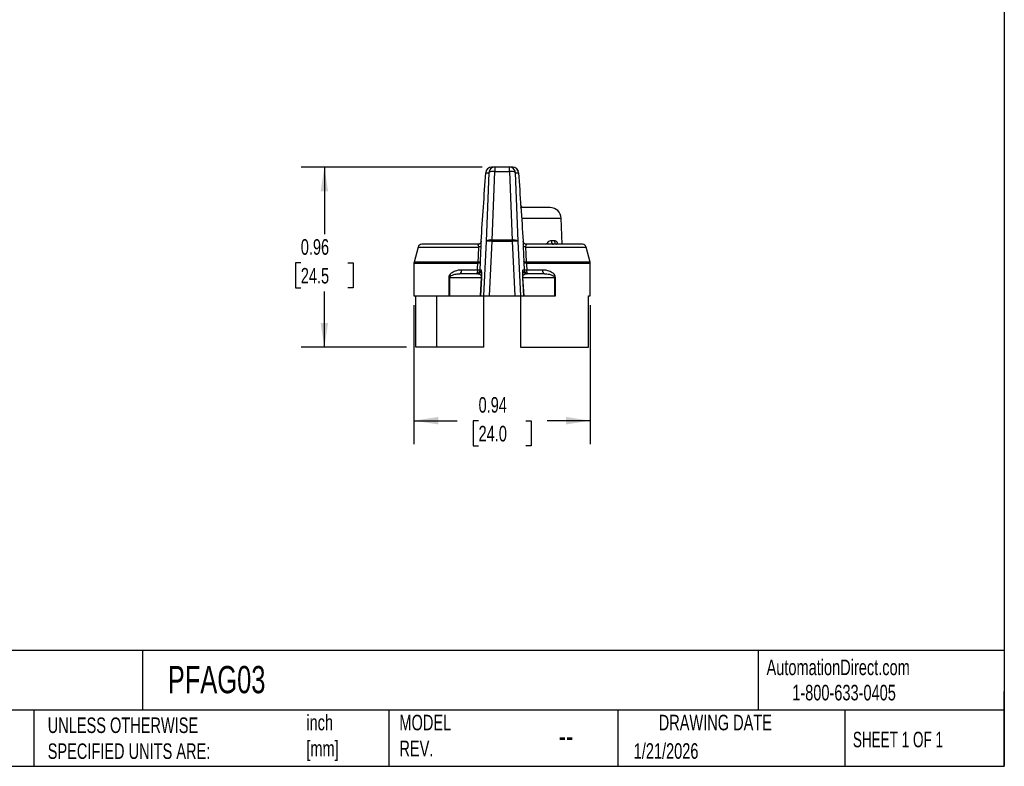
# Model space of a CAD drawing. Header units: inches. Extents: x 0.2 to 10.8, y 0.2 to 8.2.
# Tile 3 of 4: x 5.5 to 10.8, y 0.2 to 4.2. Entities that reach past the tile are written whole.
import ezdxf

# ---------------------------------------------------------------- set-up
doc = ezdxf.new("R2010")
doc.units = ezdxf.units.IN
doc.header["$MEASUREMENT"] = 0
doc.linetypes.add('SLD-Solid', pattern=[0])
doc.layers.add('DIMENSIONS', color=140, linetype='SLD-Solid', lineweight=25)
doc.layers.add('TEXT', color=140, linetype='SLD-Solid', lineweight=25)
doc.styles.add('SLDTEXTSTYLE0', font='TXT', dxfattribs={"width": 0.7})
doc.styles.add('SLDTEXTSTYLE1', font='TXT', dxfattribs={"width": 0.65})
doc.dimstyles.new('SLDDIMSTYLE2', dxfattribs={"dimtxt": 0.084961, "dimasz": 0.13, "dimexe": 0, "dimexo": 0.0625, "dimgap": 0.02124, "dimtad": 0, "dimtih": 1, "dimtoh": 1, "dimrnd": 1e-09, "dimdsep": 46, "dimtxsty": 'SLDTEXTSTYLE0', "dimsah": 1, "dimcen": 0.09, "dimadec": 0, "dimazin": 2, "dimtfac": 1, "dimtofl": 0, "dimtmove": 0, "dimatfit": 3, "dimfxl": 0, "dimfrac": 2, "dimtolj": 1, "dimtzin": 12, "dimarcsym": 0})

# ---------------------------------------------------------------- blocks, each defined once
blk = doc.blocks.new('_D_3')
at = {"layer": 'DIMENSIONS'}
for p, q in [((7.5871, 2.721), (7.5871, 1.9767)), ((8.532, 2.721), (8.532, 1.9767)), ((7.5871, 2.1017), (7.8182, 2.1017)), ((7.9333, 2.1017), (7.9048, 2.1017)), ((7.9048, 2.1017), (7.9048, 1.9666)), ((8.1858, 2.1017), (8.2143, 2.1017)), ((8.2143, 2.1017), (8.2143, 1.9666)), ((8.532, 2.1017), (8.301, 2.1017)), ((7.9048, 1.9666), (7.9333, 1.9666)), ((8.2143, 1.9666), (8.1858, 1.9666))]:
    blk.add_line(p, q, dxfattribs=at)
for points in [[(7.5871, 2.1017), (7.7171, 2.0817), (7.7171, 2.1217)], [(8.532, 2.1017), (8.402, 2.1217), (8.402, 2.0817)]]:
    blk.add_solid(points, dxfattribs=at)
at = {"layer": 'DIMENSIONS', "char_height": 0.08333, "attachment_point": 1, "style": 'SLDTEXTSTYLE0'}
for s, insert in [('0.94', (7.9333, 2.2281)), ('24.0', (7.9333, 2.0741))]:
    blk.add_mtext(s, dxfattribs=dict(at, insert=insert))
blk = doc.blocks.new('_D_4')
at = {"layer": 'DIMENSIONS'}
for p, q in [((7.953, 3.4599), (6.982, 3.4599)), ((7.107, 3.4599), (7.107, 3.1017)), ((6.9807, 2.9476), (6.9522, 2.9476)), ((6.9522, 2.9476), (6.9522, 2.8126)), ((7.2332, 2.9476), (7.2617, 2.9476)), ((7.2617, 2.9476), (7.2617, 2.8126)), ((6.9522, 2.8126), (6.9807, 2.8126)), ((7.2617, 2.8126), (7.2332, 2.8126)), ((7.107, 2.4954), (7.107, 2.7936)), ((7.5475, 2.4954), (6.982, 2.4954))]:
    blk.add_line(p, q, dxfattribs=at)
for points in [[(7.107, 3.4599), (7.087, 3.3299), (7.127, 3.3299)], [(7.107, 2.4954), (7.127, 2.6254), (7.087, 2.6254)]]:
    blk.add_solid(points, dxfattribs=at)
at = {"layer": 'DIMENSIONS', "char_height": 0.08333, "attachment_point": 1, "style": 'SLDTEXTSTYLE0'}
for s, insert in [('0.96', (6.9807, 3.0741)), ('24.5', (6.9807, 2.92))]:
    blk.add_mtext(s, dxfattribs=dict(at, insert=insert))

msp = doc.modelspace()

# ---------------------------------------------------------------- linework, layer by layer
for p, q in [((7.9716, 3.4301), (7.9882, 3.4301)), ((7.9882, 3.4301), (7.9741, 3.0629)), ((8.0196, 3.4599), (8.003, 3.4599)), ((8.0055, 3.0694), (8.0196, 3.4366)), ((8.0196, 3.4599), (8.0196, 3.4366)), ((8.0995, 3.4599), (8.0196, 3.4599)), ((8.0196, 3.4366), (8.0995, 3.4366)), ((8.0995, 3.4366), (8.0995, 3.4599)), ((8.1161, 3.4599), (8.0995, 3.4599)), ((8.0995, 3.4366), (8.1136, 3.0694)), ((8.1451, 3.0629), (8.1309, 3.4301)), ((8.1309, 3.4301), (8.1475, 3.4301)), ((8.1596, 3.2428), (8.1645, 3.2434)), ((8.3168, 3.2434), (8.1731, 3.2434)), ((8.1629, 3.1864), (8.3758, 3.1864)), ((8.3807, 3.0466), (8.3758, 3.1864)), ((7.9741, 3.0629), (7.9596, 2.771)), ((7.991, 2.771), (8.0055, 3.0629)), ((8.1136, 3.0694), (8.0055, 3.0694)), ((8.0055, 3.0694), (8.0055, 3.0629)), ((8.0055, 3.0629), (8.1136, 3.0629)), ((8.1136, 3.0629), (8.1136, 3.0694)), ((8.1136, 3.0629), (8.1282, 2.771)), ((8.1596, 2.771), (8.1451, 3.0629)), ((8.3399, 3.0656), (8.3228, 3.0656)), ((7.6096, 3.032), (7.5878, 2.9506)), ((7.6096, 3.032), (7.9327, 3.032)), ((7.9282, 3.0466), (7.6286, 3.0466)), ((8.1864, 3.032), (8.5096, 3.032)), ((8.4905, 3.0466), (8.191, 3.0466)), ((8.5314, 2.9506), (8.5096, 3.032)), ((7.5871, 2.9455), (7.5871, 2.771)), ((7.5871, 2.9455), (7.9292, 2.9455)), ((7.9295, 2.9506), (7.5878, 2.9506)), ((7.9273, 2.9088), (7.8423, 2.9088)), ((7.9483, 2.9077), (7.9415, 2.9077)), ((8.1777, 2.9077), (8.1709, 2.9077)), ((8.5314, 2.9506), (8.1897, 2.9506)), ((8.1899, 2.9455), (8.532, 2.9455)), ((8.2768, 2.9088), (8.1918, 2.9088)), ((8.532, 2.771), (8.532, 2.9455)), ((7.7736, 2.8694), (7.7736, 2.771)), ((7.7787, 2.8694), (7.7736, 2.8694)), ((7.7787, 2.8694), (7.9479, 2.8694)), ((7.7787, 2.771), (7.7787, 2.8694)), ((7.9286, 2.8891), (7.8333, 2.8891)), ((7.9479, 2.8694), (7.9423, 2.771)), ((7.9449, 2.771), (7.9505, 2.8684)), ((8.1686, 2.8684), (8.1743, 2.771)), ((8.1769, 2.771), (8.1712, 2.8694)), ((8.1712, 2.8694), (8.3405, 2.8694)), ((8.2859, 2.8891), (8.1905, 2.8891)), ((8.3405, 2.8694), (8.3405, 2.771)), ((8.3405, 2.8694), (8.3456, 2.8694)), ((8.3456, 2.771), (8.3456, 2.8694)), ((7.5871, 2.771), (7.7736, 2.771)), ((7.5975, 2.4954), (7.5975, 2.771)), ((7.709, 2.4954), (7.709, 2.771)), ((7.7736, 2.771), (7.7787, 2.771)), ((7.7787, 2.771), (7.9423, 2.771)), ((7.9423, 2.771), (7.9449, 2.771)), ((7.9449, 2.771), (7.9596, 2.771)), ((7.9596, 2.771), (7.991, 2.771)), ((7.9612, 2.4954), (7.9612, 2.771)), ((7.991, 2.771), (8.1282, 2.771)), ((8.1282, 2.771), (8.1596, 2.771)), ((8.158, 2.771), (8.158, 2.4954)), ((8.1596, 2.771), (8.1743, 2.771)), ((8.1743, 2.771), (8.1769, 2.771)), ((8.1769, 2.771), (8.3405, 2.771)), ((8.3405, 2.771), (8.3456, 2.771)), ((8.5217, 2.771), (8.532, 2.771)), ((8.5217, 2.4954), (8.5217, 2.771)), ((7.709, 2.4954), (7.5975, 2.4954)), ((7.9612, 2.4954), (7.709, 2.4954)), ((8.158, 2.4954), (8.5217, 2.4954))]:
    msp.add_line(p, q)
at = {"flags": 128}
for points in [[(7.9327, 3.032), (7.9309, 2.9864), (7.9295, 2.9506)], [(7.9439, 2.9547), (7.9456, 3.0003), (7.947, 3.036)], [(8.1722, 3.036), (8.1739, 2.9905), (8.1753, 2.9547)], [(8.1897, 2.9506), (8.1879, 2.9962), (8.1864, 3.032)], [(7.9273, 2.9088), (7.9272, 2.9049), (7.9269, 2.9012), (7.9264, 2.8978), (7.9257, 2.8948), (7.9249, 2.8924), (7.9239, 2.8906), (7.9229, 2.8895), (7.9218, 2.8891)], [(8.1973, 2.8891), (8.1963, 2.8895), (8.1952, 2.8906), (8.1943, 2.8924), (8.1934, 2.8948), (8.1928, 2.8978), (8.1922, 2.9012), (8.1919, 2.9049), (8.1918, 2.9088)]]:
    msp.add_lwpolyline(points, dxfattribs=at)
for centre, radius, start, end in [((8.003, 3.4285), 0.0315, 90, 176.1664), ((8.0031, 3.4285), 0.0315, 90.0366, 177.0419), ((8.0197, 3.4285), 0.0315, 90.0366, 177.0419), ((8.0114, 3.3971), 0.0404, 78.2911, 125.1046), ((8.0995, 3.4285), 0.0315, 2.9581, 89.9634), ((8.1077, 3.3971), 0.0404, 54.8954, 101.7089), ((8.1161, 3.4285), 0.0315, 3.8388, 90), ((8.1161, 3.4285), 0.0315, 2.9581, 89.9634), ((8.3168, 3.1844), 0.0591, 2, 90), ((7.9973, 3.0299), 0.0404, 78.2911, 125.1046), ((7.9898, 2.8935), 0.1702, 84.7057, 95.2943), ((8.1218, 3.0299), 0.0404, 54.8954, 101.7089), ((8.1293, 2.8935), 0.1702, 84.7057, 95.2943), ((7.6286, 3.0269), 0.0197, 90, 165), ((8.4905, 3.0269), 0.0197, 15, 90), ((7.6068, 2.9455), 0.0197, 165, 180), ((7.9218, 2.9088), 0.0197, 270.0366, 357.0419), ((8.1974, 2.9088), 0.0197, 182.9581, 269.9634), ((8.5123, 2.9455), 0.0197, 0, 15), ((7.9475, 2.8645), 0.00488, 51.6946, 84.8218), ((8.1717, 2.8645), 0.00488, 95.1782, 128.3054)]:
    msp.add_arc(centre, radius, start, end)
for centre, major_axis, ratio, start_param, end_param in [((8.0596, 6.0055), (0.4718, 9.3903), 0.002626, 4.376452, 4.380598), ((8.0792, 6.0045), (0.4915, 9.3903), 0.002735, 4.376463, 4.380609), ((7.946, 2.8684), (0.0023, 0.0394), 0.114892, 4.719109, 6.289906), ((8.1732, 2.8684), (-0.0023, 0.0394), 0.114892, 6.276465, 7.847261), ((8.04, 6.0045), (-0.4915, 9.3903), 0.002735, 1.902576, 1.906722), ((8.0596, 6.0055), (-0.4718, 9.3903), 0.002626, 1.902588, 1.906733)]:
    msp.add_ellipse(centre, major_axis=major_axis, ratio=ratio, start_param=start_param, end_param=end_param)
for points in [[(7.947, 3.0635), (7.9552, 3.1856), (7.9634, 3.3078), (7.9716, 3.4301)], [(8.1475, 3.4301), (8.1557, 3.3078), (8.1639, 3.1856), (8.1722, 3.0635)], [(8.1731, 3.2434), (8.1718, 3.2434), (8.1689, 3.2434), (8.1645, 3.2434)], [(7.947, 3.0635), (7.9467, 3.0591), (7.9427, 3.0503), (7.9337, 3.0462), (7.9291, 3.0457)], [(7.947, 3.036), (7.9473, 3.0426), (7.9475, 3.0548), (7.9472, 3.0617), (7.947, 3.0635)], [(8.1722, 3.0635), (8.1719, 3.0617), (8.1716, 3.0548), (8.1719, 3.0426), (8.1722, 3.036)], [(8.1901, 3.0457), (8.1855, 3.0462), (8.1765, 3.0503), (8.1725, 3.0591), (8.1722, 3.0635)], [(7.9282, 3.0466), (7.9281, 3.0466), (7.9284, 3.0463), (7.9291, 3.0457)], [(7.9291, 3.0457), (7.9302, 3.0448), (7.9321, 3.0413), (7.9328, 3.0352), (7.9327, 3.032)], [(7.947, 3.036), (7.9468, 3.035), (7.9437, 3.0331), (7.9366, 3.0321), (7.9327, 3.032)], [(8.1864, 3.032), (8.1825, 3.0321), (8.1755, 3.0331), (8.1724, 3.035), (8.1722, 3.036)], [(8.1864, 3.032), (8.1864, 3.0352), (8.1871, 3.0413), (8.189, 3.0448), (8.1901, 3.0457)], [(8.1901, 3.0457), (8.1908, 3.0463), (8.191, 3.0466), (8.191, 3.0466)], [(7.9439, 2.9547), (7.9436, 2.9537), (7.9405, 2.9517), (7.9334, 2.9508), (7.9295, 2.9506)], [(7.9434, 2.9445), (7.9436, 2.9479), (7.9438, 2.9514), (7.9439, 2.9547)], [(8.1753, 2.9547), (8.1754, 2.9514), (8.1756, 2.9479), (8.1757, 2.9445)], [(8.1897, 2.9506), (8.1858, 2.9508), (8.1786, 2.9517), (8.1755, 2.9537), (8.1753, 2.9547)], [(7.8333, 2.8891), (7.8356, 2.8891), (7.8404, 2.8933), (7.8423, 2.9036), (7.8423, 2.9088)], [(7.9295, 2.9506), (7.9295, 2.949), (7.9294, 2.9473), (7.9292, 2.9455)], [(7.9434, 2.9445), (7.9432, 2.9446), (7.9402, 2.9449), (7.9331, 2.9453), (7.9292, 2.9455)], [(8.1905, 2.8891), (8.1856, 2.8891), (8.1757, 2.8931), (8.1712, 2.9028), (8.1709, 2.9077)], [(8.1899, 2.9455), (8.186, 2.9453), (8.179, 2.9449), (8.176, 2.9446), (8.1757, 2.9445)], [(8.1899, 2.9455), (8.1898, 2.9473), (8.1897, 2.949), (8.1897, 2.9506)]]:
    msp.add_open_spline(points, degree=3)
for points, knots in [([(8.1748, 3.2434), (8.1728, 3.2436), (8.1699, 3.2439), (8.1664, 3.2458), (8.1633, 3.2482), (8.1602, 3.2523), (8.1595, 3.2562), (8.1591, 3.2581)], [0, 0, 0, 0, 0.257644, 0.383108, 0.506583, 0.752142, 1, 1, 1, 1]), ([(8.1645, 3.2434), (8.163, 3.2435), (8.1612, 3.2436), (8.1598, 3.2447), (8.1595, 3.2449)], [0, 0, 0, 0, 0.801526, 1, 1, 1, 1]), ([(8.1731, 3.2434), (8.1693, 3.2433), (8.1647, 3.2433), (8.1604, 3.2419), (8.1597, 3.2417)], [0, 0, 0, 0, 0.8305232, 1, 1, 1, 1]), ([(7.947, 3.0641), (7.9466, 3.0618), (7.9458, 3.0572), (7.9414, 3.0514), (7.9353, 3.0474), (7.9306, 3.0468), (7.9282, 3.0465)], [0, 0, 0, 0, 0.2485405, 0.4980886, 0.7485934, 1, 1, 1, 1]), ([(8.191, 3.0465), (8.1886, 3.0468), (8.1838, 3.0474), (8.1778, 3.0514), (8.1734, 3.0572), (8.1726, 3.0618), (8.1722, 3.0641)], [0, 0, 0, 0, 0.251407, 0.501911, 0.75146, 1, 1, 1, 1]), ([(8.3228, 3.0656), (8.3196, 3.0651), (8.313, 3.0643), (8.304, 3.0577), (8.298, 3.0515), (8.2964, 3.0471), (8.2962, 3.0466)], [0, 0, 0, 0, 0.3069358, 0.6240976, 0.9537751, 1, 1, 1, 1]), ([(8.3228, 3.0656), (8.3229, 3.0605), (8.3242, 3.0556), (8.3284, 3.0486), (8.3312, 3.0466), (8.3342, 3.0466)], [0, 0, 0, 0, 0.5, 0.5, 1, 1, 1, 1]), ([(8.3588, 3.0466), (8.3587, 3.0471), (8.3577, 3.0513), (8.3541, 3.0577), (8.3478, 3.0643), (8.3425, 3.0651), (8.3399, 3.0656)], [0, 0, 0, 0, 0.0435903, 0.3757788, 0.6929831, 1, 1, 1, 1]), ([(8.3399, 3.0656), (8.3401, 3.063), (8.3406, 3.058), (8.3439, 3.0518), (8.3475, 3.048), (8.35, 3.0475), (8.3508, 3.0474)], [0, 0, 0, 0, 0.2911589, 0.5823177, 0.8734766, 1, 1, 1, 1]), ([(7.8423, 2.9088), (7.8302, 2.9088), (7.8105, 2.9052), (7.7892, 2.8944), (7.7772, 2.8829), (7.7736, 2.8741), (7.7736, 2.8694)], [0, 0, 0, 0, 0.1084911, 0.1808185, 0.2169821, 0.2531458, 0.2531458, 0.2531458, 0.2531458]), ([(7.9415, 2.9077), (7.9414, 2.9077), (7.9413, 2.9078), (7.941, 2.9078), (7.9403, 2.9079), (7.9391, 2.908), (7.9371, 2.9082), (7.9333, 2.9084), (7.9296, 2.9086), (7.9273, 2.9088)], [0, 0, 0, 0, 0.062647, 0.125293, 0.250493, 0.35707, 0.500877, 0.706801, 1, 1, 1, 1]), ([(7.9286, 2.8891), (7.9336, 2.8891), (7.9386, 2.8911), (7.9458, 2.8979), (7.948, 2.9028), (7.9483, 2.9077)], [0, 0, 0, 0, 0.5, 0.5, 1, 1, 1, 1]), ([(8.1918, 2.9088), (8.191, 2.9087), (8.1894, 2.9086), (8.1873, 2.9085), (8.1855, 2.9084), (8.1841, 2.9083), (8.1829, 2.9082), (8.1815, 2.9081), (8.1801, 2.908), (8.1788, 2.9079), (8.1782, 2.9078), (8.1778, 2.9078), (8.1777, 2.9077), (8.1777, 2.9077)], [0, 0, 0, 0, 0.10776, 0.205761, 0.293997, 0.372465, 0.441161, 0.500086, 0.643529, 0.749988, 0.874948, 0.937474, 1, 1, 1, 1]), ([(8.2859, 2.8891), (8.2835, 2.8891), (8.2812, 2.8912), (8.2778, 2.8985), (8.2768, 2.9036), (8.2768, 2.9088)], [0, 0, 0, 0, 0.5, 0.5, 1, 1, 1, 1]), ([(8.3456, 2.8694), (8.3456, 2.8741), (8.342, 2.8829), (8.33, 2.8944), (8.3087, 2.9052), (8.289, 2.9088), (8.2768, 2.9088)], [0, 0, 0, 0, 0.0361435, 0.072287, 0.1445739, 0.2530044, 0.2530044, 0.2530044, 0.2530044]), ([(7.7787, 2.8694), (7.7787, 2.8718), (7.7817, 2.8762), (7.7914, 2.8819), (7.8086, 2.8873), (7.824, 2.8891), (7.8333, 2.8891)], [0, 0, 0, 0, 0.0361637, 0.0723274, 0.1446548, 0.2531458, 0.2531458, 0.2531458, 0.2531458]), ([(7.9286, 2.8891), (7.9351, 2.8891), (7.9457, 2.8841), (7.9485, 2.8738), (7.9479, 2.8694)], [-6.341936, -6.341936, -6.341936, -6.341936, -5.444338, -4.77114, -4.77114, -4.77114, -4.77114]), ([(8.1712, 2.8694), (8.1709, 2.8723), (8.1717, 2.8782), (8.1779, 2.8865), (8.1857, 2.8891), (8.1905, 2.8891)], [-1.512045, -1.512045, -1.512045, -1.512045, -1.063246, -0.614447, 0.058751, 0.058751, 0.058751, 0.058751]), ([(8.2859, 2.8891), (8.2952, 2.8891), (8.3106, 2.8873), (8.3277, 2.8819), (8.3375, 2.8762), (8.3405, 2.8718), (8.3405, 2.8694)], [0, 0, 0, 0, 0.1084304, 0.1807174, 0.2168609, 0.2530044, 0.2530044, 0.2530044, 0.2530044])]:
    msp.add_open_spline(points, degree=3, knots=knots)
at = {"layer": 'TEXT'}
for p, q in [((10.75, 8.25), (10.75, 0.25)), ((10.75, 0.8711), (0.25, 0.8711)), ((6.1322, 0.8711), (6.1322, 0.55)), ((9.4321, 0.8711), (9.4321, 0.55)), ((10.75, 0.25), (10.75, 0.65)), ((10.75, 0.55), (0.25, 0.55)), ((5.5511, 0.55), (5.5511, 0.25)), ((7.4528, 0.55), (7.4528, 0.25)), ((8.6797, 0.55), (8.6797, 0.25)), ((9.8956, 0.55), (9.8956, 0.25)), ((0.25, 0.25), (10.75, 0.25))]:
    msp.add_line(p, q, dxfattribs=at)

# ---------------------------------------------------------------- texts
for s, insert, char_height, attachment_point, style in [('AutomationDirect.com', (9.4762, 0.8219), 0.083333, 1, 'SLDTEXTSTYLE0'), ('PFAG03', (6.268, 0.7875), 0.14583, 1, 'SLDTEXTSTYLE0'), ('1-800-633-0405', (9.6138, 0.6865), 0.083333, 1, 'SLDTEXTSTYLE0'), ('inch^J[mm]', (7.0104, 0.5261), 0.08333, 1, 'SLDTEXTSTYLE0'), ('MODEL ^JREV.', (7.5092, 0.5261), 0.083333, 1, 'SLDTEXTSTYLE0'), ('DRAWING DATE', (9.2018, 0.5261), 0.083333, 2, 'SLDTEXTSTYLE0'), ('UNLESS OTHERWISE ^JSPECIFIED UNITS ARE:', (5.6248, 0.5117), 0.083333, 1, 'SLDTEXTSTYLE0'), ('SHEET 1 OF 1', (9.9386, 0.4351), 0.083333, 1, 'SLDTEXTSTYLE1'), ('--', (8.3633, 0.4754), 0.125, 1, 'SLDTEXTSTYLE0'), ('1/21/2026', (8.7643, 0.3737), 0.08333, 1, 'SLDTEXTSTYLE0')]:
    msp.add_mtext(s, dxfattribs=dict(at, insert=insert, char_height=char_height, attachment_point=attachment_point, style=style))

# ---------------------------------------------------------------- dimensions: what is measured, and where the dimension line sits
at = {"layer": 'DIMENSIONS'}
dim = msp.add_linear_dim(base=(7.107, 2.4954), p1=(8.003, 3.4599), p2=(7.5975, 2.4954), angle=90, dimstyle='SLDDIMSTYLE2', dxfattribs=at)
dim.commit()
dim.dimension.update_dxf_attribs({"geometry": '_D_4', "text_midpoint": (7.107, 2.9476), "dimtype": 160})
dim = msp.add_linear_dim(base=(8.532, 2.1017), p1=(7.5871, 2.771), p2=(8.532, 2.771), dimstyle='SLDDIMSTYLE2', dxfattribs=at)
dim.commit()
dim.dimension.update_dxf_attribs({"geometry": '_D_3', "text_midpoint": (8.0596, 2.1017), "dimtype": 160})

doc.saveas('drawing.dxf')
